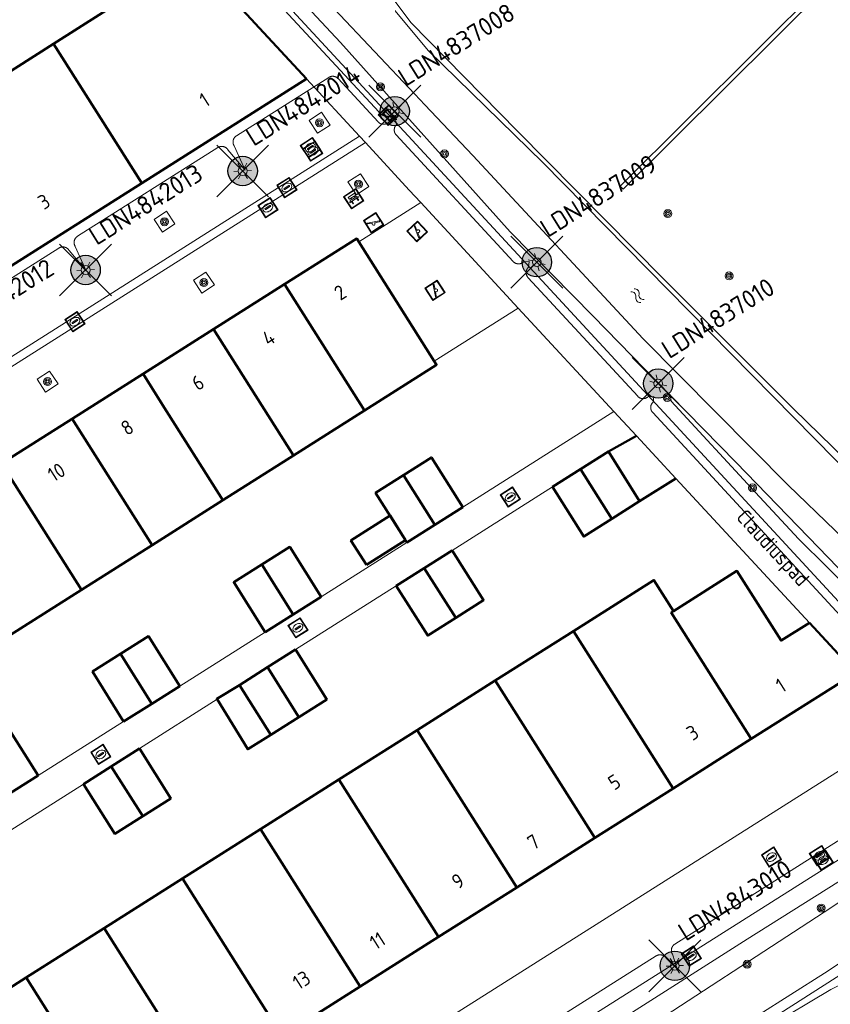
# Model space of a CAD drawing. Header units: metres. Extents: x 94279 to 96109, y 461866 to 463040.
# Tile 125 of 175: x 95365 to 95420, y 462594 to 462661. Entities that reach past the tile are written whole.
import ezdxf
from ezdxf.enums import TextEntityAlignment as Align

# ---------------------------------------------------------------- set-up
doc = ezdxf.new("R2010")
doc.units = ezdxf.units.M
doc.layers.get('0').update_dxf_attribs({"linetype": 'CONTINUOUS'})
for name, color, linetype in [('B-WE-KL-ET_LS_OV_KABEL_EIGENNET_324-G', 10, 'CONTINUOUS'), ('N-WE-ARMATUUR-PRUNUS_C_OPZET_4M-G', 200, 'CONTINUOUS'), ('N-WE-LICHTMAST_VERVANGEN-G', 7, 'CONTINUOUS')]:
    doc.layers.add(name, color=color, linetype=linetype)
for name, color, linetype, lineweight in [('B_BEBOUWINGSGRENS_0', 132, 'CONTINUOUS', 50), ('B_LUIFEL_1', 132, 'CONTINUOUS', 50), ('B_TUSSENMUUR_0', 132, 'CONTINUOUS', 50), ('Q_BANK_0', 251, 'CONTINUOUS', 13), ('Q_BOOM_0', 251, 'CONTINUOUS', 13), ('Q_INSPECTIE_OF_RIOOLPUT_0', 251, 'CONTINUOUS', 13), ('Q_KOLK_0', 251, 'CONTINUOUS', 13), ('Q_LICHTMAST_0', 251, 'CONTINUOUS', 13), ('Q_SPEELVOORZIENING_0', 251, 'CONTINUOUS', 13), ('Q_STRAATNAAMBORD_0', 251, 'CONTINUOUS', 13), ('Q_WATERLEIDINGPUT_0', 251, 'CONTINUOUS', 13), ('S_GBKN_SYMBOOL_WATER_0', 251, 'CONTINUOUS', 13), ('T_CULTUURGRENS_0', 251, 'CONTINUOUS', 13), ('T_HEK_0', 251, 'CONTINUOUS', 13), ('T_MUUR_30CM_0', 251, 'CONTINUOUS', 13), ('T_MUUR_30CM_1', 251, 'CONTINUOUS', 13), ('T_WALBESCHERMING_0', 251, 'CONTINUOUS', 13), ('V_WEGGRENS_0', 251, 'CONTINUOUS', 13), ('W_WATERGRENS_0', 251, 'CONTINUOUS', 13), ('Z_GBKN_HUISNUMMER_0', 251, 'CONTINUOUS', 13), ('Z_STRAATNAAM_0', 251, 'CONTINUOUS', 13)]:
    doc.layers.add(name, color=color, linetype=linetype, lineweight=lineweight)
doc.styles.add('NLCS-ISO-M500-T25', font='NLCS-ISO.ttf', dxfattribs={"height": 1.25})
doc.styles.get("Standard").update_dxf_attribs({"font": 'isocp.shx'})

# ---------------------------------------------------------------- blocks, each defined once
blk = doc.blocks.new('Q_LICHTMAST')
for points in [[(-0.26, 0.15), (-0.52, 0.3)], [(0, 0.3), (0, 0.6)], [(0.26, 0.15), (0.52, 0.3)], [(-0.26, -0.15), (-0.52, -0.3)], [(0, -0.3), (0, -0.6)], [(0.26, -0.15), (0.52, -0.3)]]:
    blk.add_lwpolyline(points)
blk.add_circle((0, 0), 0.3)
blk = doc.blocks.new('Q_INSPECTIE_OF_RIOOLPUT')
blk.add_lwpolyline([(-0.5, 0.5), (0.5, 0.5), (0.5, -0.5), (-0.5, -0.5)], close=True)
for points in [[(-0.442, 0.464), (0.438, 0.464, -0.414214), (0.459, 0.442), (0.459, -0.437, -0.414214), (0.438, -0.459), (-0.442, -0.459, -0.414214), (-0.463, -0.437), (-0.463, 0.442), (-0.463, 0.444), (-0.463, 0.446), (-0.463, 0.448), (-0.462, 0.45), (-0.461, 0.451), (-0.46, 0.453), (-0.459, 0.455), (-0.458, 0.456), (-0.457, 0.457), (-0.456, 0.459), (-0.454, 0.46), (-0.453, 0.461), (-0.451, 0.462), (-0.449, 0.462), (-0.447, 0.463), (-0.446, 0.463), (-0.444, 0.464), (-0.442, 0.464)], [(-0.345, 0.105, 0.380426), (-0.276, -0.18)], [(-0.008, 0.266, 0.240218), (-0.345, 0.105)], [(-0.194, 0.045, 0.853344), (-0.194, -0.032)], [(0.331, 0.111, 0.240191), (-0.008, 0.266)], [(0.185, -0.032, 0.849746), (0.185, 0.045)], [(0.267, -0.176, 0.380426), (0.331, 0.111)], [(-0.276, -0.18, 0.148452), (0.012, -0.257)], [(0.012, -0.257, 0.131742), (0.267, -0.176)]]:
    blk.add_lwpolyline(points, format="xyb")
for points in [[(-0.194, 0.045), (0.185, 0.045)], [(0.185, -0.032), (-0.194, -0.032)]]:
    blk.add_lwpolyline(points)
blk = doc.blocks.new('Q_KOLK')
blk.add_lwpolyline([(-0.5, 0.5), (0.5, 0.5), (0.5, -0.5), (-0.5, -0.5)], close=True)
for points in [[(-0.442, 0.464), (0.438, 0.464, -0.414214), (0.459, 0.442), (0.459, -0.437, -0.414214), (0.438, -0.459), (-0.442, -0.459, -0.414214), (-0.463, -0.437), (-0.463, 0.442, -0.414214), (-0.442, 0.464)], [(-0.345, 0.105, 0.380426), (-0.276, -0.18)], [(-0.008, 0.266, 0.240218), (-0.345, 0.105)], [(-0.194, 0.045, 0.853344), (-0.194, -0.032)], [(0.331, 0.111, 0.240191), (-0.008, 0.266)], [(0.185, -0.032, 0.849746), (0.185, 0.045)], [(0.267, -0.176, 0.380426), (0.331, 0.111)], [(-0.276, -0.18, 0.148452), (0.012, -0.257)], [(0.012, -0.257, 0.131742), (0.267, -0.176)]]:
    blk.add_lwpolyline(points, format="xyb")
for points in [[(-0.194, 0.045), (0.185, 0.045)], [(0.185, -0.032), (-0.194, -0.032)]]:
    blk.add_lwpolyline(points)
blk = doc.blocks.new('Q_WATERLEIDINGPUT')
blk.add_lwpolyline([(-0.5, 0.5), (0.5, 0.5), (0.5, -0.5), (-0.5, -0.5)], close=True)
for points in [[(-0.442, 0.464), (0.438, 0.464, -0.414214), (0.459, 0.442), (0.459, -0.437, -0.414214), (0.438, -0.459), (-0.442, -0.459, -0.414214), (-0.463, -0.437), (-0.463, 0.442), (-0.463, 0.444), (-0.463, 0.446), (-0.463, 0.448), (-0.462, 0.45), (-0.461, 0.451), (-0.46, 0.453), (-0.459, 0.455), (-0.458, 0.456), (-0.457, 0.457), (-0.456, 0.459), (-0.454, 0.46), (-0.453, 0.461), (-0.451, 0.462), (-0.449, 0.462), (-0.447, 0.463), (-0.446, 0.463), (-0.444, 0.464), (-0.442, 0.464)], [(-0.345, 0.105, 0.380426), (-0.276, -0.18)], [(-0.008, 0.266, 0.240218), (-0.345, 0.105)], [(-0.194, 0.045, 0.853344), (-0.194, -0.032)], [(0.331, 0.111, 0.240191), (-0.008, 0.266)], [(0.185, -0.032, 0.849746), (0.185, 0.045)], [(0.267, -0.176, 0.380426), (0.331, 0.111)], [(-0.276, -0.18, 0.148452), (0.012, -0.257)], [(0.012, -0.257, 0.131742), (0.267, -0.176)]]:
    blk.add_lwpolyline(points, format="xyb")
for points in [[(-0.194, 0.045), (0.185, 0.045)], [(0.185, -0.032), (-0.194, -0.032)]]:
    blk.add_lwpolyline(points)
blk = doc.blocks.new('Q_SPEELVOORZIENING')
blk.add_lwpolyline([(-0.5, 0.5), (0.5, 0.5), (0.5, -0.5), (-0.5, -0.5)], close=True)
for points in [[(-0.442, 0.464), (0.438, 0.464, -0.414214), (0.459, 0.442), (0.459, -0.437, -0.414214), (0.438, -0.459), (-0.442, -0.459, -0.414214), (-0.463, -0.437), (-0.463, 0.442), (-0.463, 0.444), (-0.463, 0.446), (-0.463, 0.448), (-0.462, 0.45), (-0.461, 0.451), (-0.46, 0.453), (-0.459, 0.455), (-0.458, 0.456), (-0.457, 0.457), (-0.456, 0.459), (-0.454, 0.46), (-0.453, 0.461), (-0.451, 0.462), (-0.449, 0.462), (-0.447, 0.463), (-0.446, 0.463), (-0.444, 0.464), (-0.442, 0.464)], [(-0.363, 0.198, 1.168313), (-0.386, 0.141)], [(-0.087, 0.021, 0.778987), (-0.04, -0.167)], [(-0.04, -0.167, 0.508825), (0.056, -0.036)], [(0.355, -0.156, 1.031322), (0.378, -0.1)]]:
    blk.add_lwpolyline(points, format="xyb")
for points in [[(-0.386, 0.141), (-0.087, 0.021)], [(-0.363, 0.198), (0.378, -0.1)], [(0.056, -0.036), (0.355, -0.156)]]:
    blk.add_lwpolyline(points)
blk = doc.blocks.new('Q_BANK')
blk.add_lwpolyline([(-0.5, 0.5), (0.5, 0.5), (0.5, -0.5), (-0.5, -0.5)], close=True)
blk.add_lwpolyline([(-0.442, 0.464), (0.438, 0.464, -0.414214), (0.459, 0.442), (0.459, -0.437, -0.414214), (0.438, -0.459), (-0.442, -0.459, -0.414214), (-0.463, -0.437), (-0.463, 0.442), (-0.463, 0.444), (-0.463, 0.446), (-0.463, 0.448), (-0.462, 0.45), (-0.461, 0.451), (-0.46, 0.453), (-0.459, 0.455), (-0.458, 0.456), (-0.457, 0.457), (-0.456, 0.459), (-0.454, 0.46), (-0.453, 0.461), (-0.451, 0.462), (-0.449, 0.462), (-0.447, 0.463), (-0.446, 0.463), (-0.444, 0.464), (-0.442, 0.464)], format="xyb")
for points in [[(-0.267, 0.022), (-0.366, -0.078)], [(-0.18, 0.132), (-0.267, 0.132), (-0.267, 0.276)], [(-0.267, 0.276), (0.258, 0.276), (0.258, 0.132), (0.173, 0.132)], [(-0.18, 0.022), (-0.267, 0.022)], [(-0.267, 0.022), (-0.18, 0.022)], [(-0.18, 0.022), (-0.18, 0.132)], [(-0.18, 0.132), (-0.144, 0.132)], [(-0.144, 0.132), (-0.144, 0.022)], [(0.131, 0.132), (-0.144, 0.132)], [(0.131, 0.022), (-0.144, 0.022)], [(-0.144, 0.022), (0.131, 0.022)], [(0.131, 0.022), (-0.144, 0.022)], [(-0.144, 0.022), (0.131, 0.022)], [(-0.144, 0.022), (0.131, 0.022)], [(0.131, 0.022), (0.131, 0.132)], [(0.131, 0.132), (0.173, 0.132)], [(0.173, 0.132), (0.173, 0.022)], [(0.173, 0.022), (0.255, 0.022)], [(0.173, 0.022), (0.255, 0.022)], [(0.255, 0.022), (0.357, -0.078)], [(-0.236, -0.078), (-0.366, -0.078)], [(-0.192, -0.078), (-0.192, -0.27), (-0.236, -0.27), (-0.236, -0.078)], [(-0.236, -0.078), (-0.192, -0.078)], [(0.183, -0.078), (-0.192, -0.078)], [(0.226, -0.078), (0.226, -0.268), (0.183, -0.268), (0.183, -0.078)], [(0.183, -0.078), (0.226, -0.078)], [(0.357, -0.078), (0.226, -0.078)]]:
    blk.add_lwpolyline(points)
blk = doc.blocks.new('Q_BOOM')
for radius in [0.27, 0.18, 0.09]:
    blk.add_circle((0, 0), radius)
blk = doc.blocks.new('Q_STRAATNAAMBORD')
for points in [[(-0.5, 0.5), (0.5, 0.5), (0.5, -0.5), (-0.5, -0.5)], [(-0.369, 0.22), (0.358, 0.22), (0.358, -0.214), (-0.369, -0.214)]]:
    blk.add_lwpolyline(points, close=True)
for points in [[(-0.442, 0.464), (0.438, 0.464, -0.414214), (0.459, 0.442), (0.459, -0.437, -0.414214), (0.438, -0.459), (-0.442, -0.459, -0.414214), (-0.463, -0.437), (-0.463, 0.442), (-0.463, 0.444), (-0.463, 0.446), (-0.463, 0.448), (-0.462, 0.45), (-0.461, 0.451), (-0.46, 0.453), (-0.459, 0.455), (-0.458, 0.456), (-0.457, 0.457), (-0.456, 0.459), (-0.454, 0.46), (-0.453, 0.461), (-0.451, 0.462), (-0.449, 0.462), (-0.447, 0.463), (-0.446, 0.463), (-0.444, 0.464), (-0.442, 0.464)], [(-0.287, 0.16), (0.281, 0.16, -0.414214), (0.303, 0.139), (0.303, -0.134, -0.414214), (0.281, -0.156), (-0.287, -0.156, -0.414214), (-0.308, -0.134), (-0.308, 0.139), (-0.308, 0.14), (-0.308, 0.142), (-0.307, 0.144), (-0.307, 0.146), (-0.306, 0.148), (-0.305, 0.149), (-0.304, 0.151), (-0.303, 0.152), (-0.302, 0.154), (-0.3, 0.155), (-0.299, 0.156), (-0.297, 0.157), (-0.296, 0.158), (-0.294, 0.159), (-0.292, 0.159), (-0.29, 0.16), (-0.288, 0.16), (-0.287, 0.16)]]:
    blk.add_lwpolyline(points, format="xyb")
blk = doc.blocks.new('WATERSYMBOOL')
for points in [[(-0.5, 0.15), (-0.438, 0.212), (-0.312, 0.275), (-0.188, 0.275), (-0.062, 0.212), (0, 0.15), (0.062, 0.087), (0.188, 0.025), (0.312, 0.025), (0.438, 0.087), (0.5, 0.15)], [(-0.5, -0.15), (-0.438, -0.087), (-0.312, -0.025), (-0.188, -0.025), (-0.062, -0.087), (0, -0.15), (0.062, -0.212), (0.188, -0.275), (0.312, -0.275), (0.438, -0.212), (0.5, -0.15)]]:
    blk.add_lwpolyline(points)
blk = doc.blocks.new('LM')
at = {"linetype": 'ByBlock'}
h = blk.add_hatch(color=256, dxfattribs=at)
h.dxf.hatch_style = 1
edge = h.paths.add_edge_path()
edge.add_arc((0, 0), 1, 0, 360)
blk.add_circle((0, 0), 1, dxfattribs=at)
blk = doc.blocks.new('ACMAP_ANN_TEMPLATE_LM')
at = {"color": 0, "style": 'NLCS-ISO-M500-T25'}
blk.add_attdef('LM-NUMMER', (1.5, 1), '', height=1.25, dxfattribs=at)

msp = doc.modelspace()

# ---------------------------------------------------------------- linework, layer by layer
at = {"layer": 'B-WE-KL-ET_LS_OV_KABEL_EIGENNET_324-G', "linetype": 'Continuous', "lineweight": 0}
for points in [[(95420.517, 462620.872), (95407.754, 462634.682), (95407.742, 462634.695), (95407.731, 462634.709), (95407.721, 462634.722), (95407.71, 462634.737), (95407.701, 462634.751), (95407.691, 462634.766), (95407.683, 462634.781), (95407.675, 462634.796), (95407.667, 462634.812), (95407.66, 462634.828), (95407.654, 462634.844), (95407.648, 462634.861), (95407.642, 462634.877), (95407.638, 462634.894), (95407.633, 462634.911), (95407.63, 462634.928), (95407.627, 462634.945), (95407.625, 462634.963), (95407.623, 462634.98), (95407.622, 462634.998), (95407.621, 462635.015), (95407.621, 462635.032), (95407.622, 462635.05), (95407.623, 462635.067), (95407.625, 462635.085), (95407.628, 462635.102), (95407.631, 462635.119), (95407.634, 462635.136), (95407.639, 462635.153), (95407.644, 462635.17), (95407.649, 462635.186), (95407.655, 462635.203), (95407.662, 462635.219), (95407.669, 462635.235), (95407.677, 462635.25), (95407.685, 462635.266), (95407.694, 462635.281), (95407.703, 462635.296), (95407.713, 462635.31), (95407.723, 462635.324), (95407.734, 462635.338), (95407.745, 462635.351), (95407.757, 462635.364), (95407.769, 462635.377), (95407.782, 462635.389), (95407.832, 462635.776), (95407.442, 462635.756), (95407.429, 462635.744), (95407.416, 462635.733), (95407.402, 462635.722), (95407.388, 462635.712), (95407.374, 462635.703), (95407.359, 462635.693), (95407.344, 462635.685), (95407.328, 462635.677), (95407.312, 462635.669), (95407.296, 462635.662), (95407.28, 462635.655), (95407.264, 462635.65), (95407.247, 462635.644), (95407.23, 462635.64), (95407.213, 462635.635), (95407.196, 462635.632), (95407.179, 462635.629), (95407.162, 462635.627), (95407.144, 462635.625), (95407.127, 462635.624), (95407.11, 462635.623), (95407.092, 462635.623), (95407.075, 462635.624), (95407.057, 462635.625), (95407.04, 462635.627), (95407.023, 462635.63), (95407.005, 462635.633), (95406.988, 462635.636), (95406.972, 462635.641), (95406.955, 462635.646), (95406.938, 462635.651), (95406.922, 462635.657), (95406.906, 462635.664), (95406.89, 462635.671), (95406.874, 462635.679), (95406.859, 462635.687), (95406.844, 462635.696), (95406.829, 462635.705), (95406.814, 462635.715), (95406.8, 462635.725), (95406.787, 462635.736), (95406.773, 462635.747), (95406.76, 462635.759), (95406.748, 462635.771), (95406.736, 462635.784), (95399.273, 462643.859), (95399.261, 462643.872), (95399.25, 462643.885), (95399.239, 462643.899), (95399.229, 462643.913), (95399.22, 462643.928), (95399.21, 462643.943), (95399.202, 462643.958), (95399.194, 462643.973), (95399.186, 462643.989), (95399.179, 462644.005), (95399.173, 462644.021), (95399.167, 462644.038), (95399.161, 462644.054), (95399.157, 462644.071), (95399.152, 462644.088), (95399.149, 462644.105), (95399.146, 462644.122), (95399.144, 462644.14), (95399.142, 462644.157), (95399.141, 462644.174), (95399.14, 462644.192), (95399.14, 462644.209), (95399.141, 462644.227), (95399.142, 462644.244), (95399.144, 462644.262), (95399.147, 462644.279), (95399.15, 462644.296), (95399.153, 462644.313), (95399.158, 462644.33), (95399.163, 462644.347), (95399.168, 462644.363), (95399.174, 462644.38), (95399.181, 462644.396), (95399.188, 462644.412), (95399.196, 462644.427), (95399.204, 462644.443), (95399.213, 462644.458), (95399.222, 462644.473), (95399.232, 462644.487), (95399.242, 462644.501), (95399.253, 462644.515), (95399.264, 462644.528), (95399.276, 462644.541), (95399.288, 462644.554), (95399.301, 462644.566), (95399.351, 462644.953), (95398.961, 462644.933), (95398.948, 462644.921), (95398.935, 462644.91), (95398.921, 462644.899), (95398.907, 462644.889), (95398.892, 462644.879), (95398.878, 462644.87), (95398.862, 462644.862), (95398.847, 462644.853), (95398.831, 462644.846), (95398.815, 462644.839), (95398.799, 462644.832), (95398.783, 462644.826), (95398.766, 462644.821), (95398.749, 462644.816), (95398.732, 462644.812), (95398.715, 462644.809), (95398.698, 462644.806), (95398.681, 462644.803), (95398.663, 462644.802), (95398.646, 462644.801), (95398.628, 462644.8), (95398.611, 462644.8), (95398.594, 462644.801), (95398.576, 462644.802), (95398.559, 462644.804), (95398.542, 462644.806), (95398.524, 462644.81), (95398.507, 462644.813), (95398.49, 462644.818), (95398.474, 462644.822), (95398.457, 462644.828), (95398.441, 462644.834), (95398.425, 462644.841), (95398.409, 462644.848), (95398.393, 462644.855), (95398.378, 462644.864), (95398.363, 462644.873), (95398.348, 462644.882), (95398.333, 462644.892), (95398.319, 462644.902), (95398.306, 462644.913), (95398.292, 462644.924), (95398.279, 462644.936), (95398.267, 462644.948), (95398.255, 462644.961), (95390.297, 462653.572), (95390.285, 462653.585), (95390.274, 462653.598), (95390.263, 462653.612), (95390.253, 462653.626), (95390.244, 462653.64), (95390.234, 462653.655), (95390.226, 462653.67), (95390.218, 462653.686), (95390.21, 462653.702), (95390.203, 462653.718), (95390.196, 462653.734), (95390.191, 462653.75), (95390.185, 462653.767), (95390.181, 462653.784), (95390.176, 462653.801), (95390.173, 462653.818), (95390.17, 462653.835), (95390.168, 462653.852), (95390.166, 462653.87), (95390.165, 462653.887), (95390.164, 462653.904), (95390.164, 462653.922), (95390.165, 462653.939), (95390.166, 462653.957), (95390.168, 462653.974), (95390.171, 462653.991), (95390.174, 462654.008), (95390.177, 462654.026), (95390.182, 462654.042), (95390.187, 462654.059), (95390.192, 462654.076), (95390.198, 462654.092), (95390.205, 462654.108), (95390.212, 462654.124), (95390.22, 462654.14), (95390.228, 462654.155), (95390.237, 462654.17), (95390.246, 462654.185), (95390.256, 462654.2), (95390.266, 462654.214), (95390.277, 462654.227), (95390.288, 462654.241), (95390.3, 462654.254), (95390.312, 462654.266), (95390.325, 462654.278), (95390.214, 462654.84), (95389.706, 462654.84), (95389.679, 462654.841), (95389.652, 462654.844), (95389.626, 462654.847), (95389.599, 462654.851), (95389.573, 462654.856), (95389.546, 462654.862), (95389.52, 462654.869), (95389.495, 462654.877), (95389.469, 462654.885), (95389.444, 462654.895), (95389.419, 462654.905), (95389.395, 462654.916), (95389.37, 462654.928), (95389.347, 462654.941), (95389.324, 462654.955), (95389.301, 462654.969), (95389.279, 462654.984), (95389.257, 462655), (95389.236, 462655.017), (95389.215, 462655.034), (95389.195, 462655.052), (95389.176, 462655.071), (95389.157, 462655.09), (95389.139, 462655.11), (95389.122, 462655.131), (95389.105, 462655.152), (95380.956, 462663.97)], [(95358.464, 462640.26), (95367.338, 462645.874), (95367.353, 462645.883), (95367.368, 462645.891), (95367.384, 462645.899), (95367.4, 462645.907), (95367.416, 462645.914), (95367.432, 462645.92), (95367.448, 462645.926), (95367.465, 462645.931), (95367.482, 462645.936), (95367.499, 462645.94), (95367.516, 462645.943), (95367.533, 462645.946), (95367.55, 462645.948), (95367.568, 462645.95), (95367.585, 462645.951), (95367.603, 462645.951), (95367.62, 462645.951), (95367.638, 462645.95), (95367.655, 462645.949), (95367.672, 462645.947), (95367.69, 462645.944), (95367.707, 462645.941), (95367.724, 462645.937), (95367.741, 462645.932), (95367.757, 462645.927), (95367.774, 462645.922), (95367.79, 462645.916), (95367.806, 462645.909), (95367.822, 462645.902), (95367.838, 462645.894), (95367.853, 462645.885), (95367.868, 462645.877), (95367.883, 462645.867), (95367.897, 462645.857), (95367.911, 462645.847), (95367.925, 462645.836), (95367.938, 462645.825), (95367.951, 462645.813), (95367.963, 462645.8), (95367.975, 462645.788), (95367.987, 462645.775), (95367.998, 462645.761), (95368.008, 462645.747), (95368.018, 462645.733), (95368.028, 462645.718), (95369.202, 462644.331), (95368.451, 462645.986), (95368.442, 462646.001), (95368.433, 462646.016), (95368.425, 462646.031), (95368.418, 462646.047), (95368.411, 462646.063), (95368.404, 462646.079), (95368.398, 462646.096), (95368.393, 462646.113), (95368.389, 462646.129), (95368.385, 462646.146), (95368.381, 462646.163), (95368.378, 462646.181), (95368.376, 462646.198), (95368.375, 462646.215), (95368.374, 462646.233), (95368.373, 462646.25), (95368.373, 462646.268), (95368.374, 462646.285), (95368.376, 462646.303), (95368.378, 462646.32), (95368.38, 462646.337), (95368.384, 462646.354), (95368.387, 462646.371), (95368.392, 462646.388), (95368.397, 462646.405), (95368.402, 462646.421), (95368.409, 462646.438), (95368.415, 462646.454), (95368.423, 462646.47), (95368.43, 462646.485), (95368.439, 462646.501), (95368.448, 462646.516), (95368.457, 462646.53), (95368.467, 462646.545), (95368.477, 462646.559), (95368.488, 462646.572), (95368.5, 462646.585), (95368.512, 462646.598), (95368.524, 462646.611), (95368.537, 462646.623), (95368.55, 462646.634), (95368.563, 462646.645), (95368.577, 462646.656), (95368.591, 462646.666), (95368.606, 462646.676), (95378.156, 462652.716), (95378.171, 462652.725), (95378.186, 462652.734), (95378.202, 462652.742), (95378.217, 462652.749), (95378.233, 462652.756), (95378.25, 462652.763), (95378.266, 462652.768), (95378.283, 462652.774), (95378.3, 462652.778), (95378.317, 462652.782), (95378.334, 462652.786), (95378.351, 462652.788), (95378.368, 462652.791), (95378.386, 462652.792), (95378.403, 462652.793), (95378.42, 462652.794), (95378.438, 462652.793), (95378.455, 462652.793), (95378.473, 462652.791), (95378.49, 462652.789), (95378.507, 462652.787), (95378.524, 462652.783), (95378.541, 462652.78), (95378.558, 462652.775), (95378.575, 462652.77), (95378.592, 462652.764), (95378.608, 462652.758), (95378.624, 462652.752), (95378.64, 462652.744), (95378.656, 462652.736), (95378.671, 462652.728), (95378.686, 462652.719), (95378.701, 462652.71), (95378.715, 462652.7), (95378.729, 462652.689), (95378.742, 462652.678), (95378.756, 462652.667), (95378.769, 462652.655), (95378.781, 462652.643), (95378.793, 462652.63), (95378.804, 462652.617), (95378.816, 462652.604), (95378.826, 462652.59), (95378.836, 462652.576), (95378.846, 462652.561), (95380.019, 462651.173), (95379.268, 462652.828), (95379.259, 462652.843), (95379.251, 462652.858), (95379.243, 462652.874), (95379.235, 462652.89), (95379.228, 462652.906), (95379.222, 462652.922), (95379.216, 462652.938), (95379.211, 462652.955), (95379.206, 462652.972), (95379.202, 462652.989), (95379.199, 462653.006), (95379.196, 462653.023), (95379.194, 462653.041), (95379.192, 462653.058), (95379.191, 462653.075), (95379.191, 462653.093), (95379.191, 462653.11), (95379.192, 462653.128), (95379.193, 462653.145), (95379.195, 462653.162), (95379.198, 462653.18), (95379.201, 462653.197), (95379.205, 462653.214), (95379.21, 462653.231), (95379.215, 462653.247), (95379.22, 462653.264), (95379.226, 462653.28), (95379.233, 462653.296), (95379.24, 462653.312), (95379.248, 462653.328), (95379.257, 462653.343), (95379.265, 462653.358), (95379.275, 462653.373), (95379.285, 462653.387), (95379.295, 462653.401), (95379.306, 462653.415), (95379.317, 462653.428), (95379.329, 462653.441), (95379.342, 462653.453), (95379.354, 462653.465), (95379.367, 462653.477), (95379.381, 462653.488), (95379.395, 462653.498), (95379.409, 462653.509), (95379.424, 462653.518), (95385.705, 462657.491), (95385.72, 462657.5), (95385.735, 462657.509), (95385.75, 462657.517), (95385.766, 462657.524), (95385.782, 462657.531), (95385.798, 462657.538), (95385.815, 462657.543), (95385.831, 462657.548), (95385.848, 462657.553), (95385.865, 462657.557), (95385.882, 462657.561), (95385.899, 462657.563), (95385.916, 462657.566), (95385.933, 462657.567), (95385.951, 462657.568), (95385.968, 462657.569), (95385.986, 462657.569), (95386.003, 462657.568), (95386.02, 462657.567), (95386.037, 462657.565), (95386.055, 462657.562), (95386.072, 462657.559), (95386.089, 462657.555), (95386.105, 462657.551), (95386.122, 462657.546), (95386.139, 462657.54), (95386.155, 462657.534), (95386.171, 462657.528), (95386.187, 462657.521), (95386.202, 462657.513), (95386.217, 462657.505), (95386.232, 462657.496), (95386.247, 462657.487), (95386.261, 462657.477), (95386.275, 462657.467), (95386.289, 462657.456), (95386.302, 462657.445), (95386.315, 462657.433), (95386.328, 462657.421), (95386.34, 462657.408), (95389.065, 462654.459), (95389.077, 462654.446), (95389.09, 462654.434), (95389.103, 462654.422), (95389.116, 462654.411), (95389.13, 462654.4), (95389.144, 462654.39), (95389.158, 462654.38), (95389.173, 462654.371), (95389.188, 462654.362), (95389.203, 462654.354), (95389.219, 462654.346), (95389.235, 462654.339), (95389.251, 462654.332), (95389.268, 462654.326), (95389.284, 462654.321), (95389.301, 462654.316), (95389.318, 462654.312), (95389.335, 462654.308), (95389.352, 462654.305), (95389.369, 462654.302), (95389.387, 462654.3), (95389.404, 462654.299), (95389.421, 462654.298), (95389.439, 462654.298), (95389.456, 462654.299), (95389.474, 462654.3), (95389.491, 462654.302), (95389.508, 462654.304), (95389.526, 462654.307), (95389.543, 462654.311), (95389.56, 462654.315), (95389.577, 462654.319), (95389.593, 462654.325), (95389.61, 462654.331), (95389.626, 462654.337), (95389.642, 462654.344), (95389.657, 462654.352), (95389.673, 462654.36), (95389.688, 462654.368), (95389.703, 462654.378), (95389.717, 462654.387), (95389.732, 462654.398), (95389.745, 462654.408), (95389.759, 462654.419), (95389.772, 462654.431), (95390.214, 462654.84)], [(95393.285, 462588.391), (95407.991, 462597.693), (95408.006, 462597.702), (95408.021, 462597.711), (95408.037, 462597.719), (95408.052, 462597.726), (95408.068, 462597.733), (95408.085, 462597.739), (95408.101, 462597.745), (95408.118, 462597.75), (95408.135, 462597.755), (95408.152, 462597.759), (95408.169, 462597.762), (95408.186, 462597.765), (95408.203, 462597.767), (95408.221, 462597.769), (95408.238, 462597.77), (95408.255, 462597.77), (95408.273, 462597.77), (95408.29, 462597.769), (95408.308, 462597.768), (95408.325, 462597.766), (95408.342, 462597.763), (95408.359, 462597.76), (95408.376, 462597.756), (95408.393, 462597.752), (95408.41, 462597.747), (95408.427, 462597.741), (95408.443, 462597.735), (95408.459, 462597.728), (95408.475, 462597.721), (95408.49, 462597.713), (95408.506, 462597.705), (95408.521, 462597.696), (95408.536, 462597.686), (95408.55, 462597.676), (95408.564, 462597.666), (95408.577, 462597.655), (95408.591, 462597.644), (95408.604, 462597.632), (95408.616, 462597.62), (95408.628, 462597.607), (95408.639, 462597.594), (95408.65, 462597.58), (95408.661, 462597.566), (95408.671, 462597.552), (95408.681, 462597.538), (95409.427, 462596.826), (95409.103, 462597.805), (95409.094, 462597.82), (95409.086, 462597.835), (95409.078, 462597.851), (95409.07, 462597.866), (95409.063, 462597.882), (95409.057, 462597.899), (95409.051, 462597.915), (95409.046, 462597.932), (95409.041, 462597.949), (95409.037, 462597.966), (95409.034, 462597.983), (95409.031, 462598), (95409.029, 462598.017), (95409.027, 462598.035), (95409.026, 462598.052), (95409.026, 462598.069), (95409.026, 462598.087), (95409.027, 462598.104), (95409.028, 462598.122), (95409.03, 462598.139), (95409.033, 462598.156), (95409.036, 462598.173), (95409.04, 462598.191), (95409.045, 462598.207), (95409.05, 462598.224), (95409.055, 462598.241), (95409.061, 462598.257), (95409.068, 462598.273), (95409.075, 462598.289), (95409.083, 462598.305), (95409.092, 462598.32), (95409.1, 462598.335), (95409.11, 462598.35), (95409.12, 462598.364), (95409.13, 462598.378), (95409.141, 462598.392), (95409.152, 462598.405), (95409.164, 462598.418), (95409.177, 462598.43), (95409.189, 462598.442), (95409.202, 462598.453), (95409.216, 462598.465), (95409.23, 462598.475), (95409.244, 462598.485), (95409.259, 462598.495), (95422.368, 462606.787)]]:
    msp.add_lwpolyline(points, dxfattribs=at)
at = {"layer": 'B_BEBOUWINGSGRENS_0'}
for p, q in [((95384.19, 462657.392), (95369.809, 462672.973)), ((95366.974, 462659.778), (95356.355, 462653.005)), ((95372.98, 462650.295), (95384.19, 462657.392)), ((95362.34, 462643.56), (95372.98, 462650.295)), ((95392.891, 462638.179), (95387.753, 462646.296)), ((95382.689, 462643.406), (95377.861, 462640.348)), ((95377.861, 462640.348), (95373.063, 462637.308)), ((95373.063, 462637.308), (95368.235, 462634.249)), ((95368.235, 462634.249), (95363.437, 462631.209)), ((95383.304, 462631.754), (95388.132, 462634.812)), ((95378.505, 462628.715), (95383.304, 462631.754)), ((95404.741, 462632.029), (95402.833, 462630.821)), ((95406.867, 462628.641), (95404.741, 462632.029)), ((95402.833, 462630.821), (95400.925, 462629.613)), ((95373.676, 462625.657), (95378.505, 462628.715)), ((95392.933, 462627.043), (95394.834, 462628.249)), ((95404.966, 462627.437), (95406.867, 462628.641)), ((95391.031, 462625.837), (95392.933, 462627.043)), ((95368.878, 462622.618), (95373.676, 462625.657)), ((95390.935, 462625.989), (95391.031, 462625.837)), ((95394.114, 462625.298), (95392.208, 462624.087)), ((95392.208, 462624.087), (95390.302, 462622.875)), ((95364.049, 462619.56), (95368.878, 462622.618)), ((95383.279, 462620.944), (95385.182, 462622.145)), ((95381.369, 462619.738), (95383.279, 462620.944)), ((95421.564, 462616.964), (95418.417, 462620.375)), ((95402.362, 462619.809), (95397.04, 462616.44)), ((95383.443, 462618.543), (95381.537, 462617.338)), ((95381.537, 462617.338), (95379.63, 462616.133)), ((95414.466, 462612.47), (95421.564, 462616.964)), ((95379.63, 462616.133), (95381.767, 462612.751)), ((95397.04, 462616.44), (95391.717, 462613.069)), ((95373.658, 462614.861), (95375.57, 462616.064)), ((95371.746, 462613.658), (95373.658, 462614.861)), ((95381.767, 462612.751), (95383.669, 462613.953)), ((95391.717, 462613.069), (95386.394, 462609.7)), ((95409.143, 462609.1), (95414.466, 462612.47)), ((95372.818, 462611.806), (95370.905, 462610.596)), ((95370.905, 462610.596), (95369.004, 462609.393)), ((95364.027, 462608.771), (95365.937, 462609.974)), ((95386.394, 462609.7), (95381.071, 462606.329)), ((95403.82, 462605.73), (95409.143, 462609.1)), ((95381.071, 462606.329), (95375.748, 462602.959)), ((95398.497, 462602.36), (95403.82, 462605.73)), ((95375.748, 462602.959), (95370.425, 462599.589)), ((95393.174, 462598.99), (95398.497, 462602.36)), ((95370.425, 462599.589), (95365.103, 462596.22)), ((95387.851, 462595.62), (95393.174, 462598.99)), ((95365.103, 462596.22), (95359.78, 462592.85)), ((95382.529, 462592.25), (95387.851, 462595.62))]:
    msp.add_line(p, q, dxfattribs=at)
for points in [[(95364.751, 462669.747), (95366.929, 462666.332), (95369.028, 462667.671), (95372.013, 462662.992), (95366.974, 462659.778)], [(95387.753, 462646.296), (95387.609, 462646.524), (95382.689, 462643.406)], [(95388.132, 462634.812), (95393.05, 462637.927), (95392.891, 462638.179)], [(95394.834, 462628.249), (95392.691, 462631.627), (95390.791, 462630.422)], [(95390.791, 462630.422), (95388.89, 462629.216), (95390.935, 462625.989)], [(95400.925, 462629.613), (95403.065, 462626.233), (95404.966, 462627.437)], [(95385.182, 462622.145), (95383.046, 462625.528), (95381.144, 462624.327)], [(95394.348, 462620.706), (95396.246, 462621.913), (95394.114, 462625.298)], [(95381.144, 462624.327), (95379.241, 462623.126), (95381.369, 462619.738)], [(95418.417, 462620.375), (95416.491, 462619.155), (95413.49, 462623.895), (95409.181, 462621.167)], [(95390.302, 462622.875), (95392.449, 462619.499), (95394.348, 462620.706)], [(95409.181, 462621.167), (95407.843, 462623.279), (95402.362, 462619.809)], [(95375.57, 462616.064), (95373.44, 462619.45), (95371.535, 462618.251)], [(95371.535, 462618.251), (95369.63, 462617.053), (95371.746, 462613.658)], [(95383.669, 462613.953), (95385.571, 462615.155), (95383.443, 462618.543)], [(95365.937, 462609.974), (95363.805, 462613.359), (95361.901, 462612.16)], [(95373.044, 462607.215), (95374.946, 462608.418), (95372.818, 462611.806)], [(95369.004, 462609.393), (95371.142, 462606.012), (95373.044, 462607.215)]]:
    msp.add_lwpolyline(points, dxfattribs=at)
at = {"layer": 'B_LUIFEL_1'}
for p, q in [((95406.643, 462633.1), (95404.741, 462632.029)), ((95406.867, 462628.641), (95409.336, 462630.19)), ((95388.282, 462624.308), (95390.935, 462625.989))]:
    msp.add_line(p, q, dxfattribs=at)
for points in [[(95390.935, 462625.989), (95389.876, 462627.66), (95387.215, 462625.974), (95388.282, 462624.308)], [(95379.63, 462616.133), (95378.088, 462615.186), (95378.102, 462615.163)], [(95378.102, 462615.163), (95380.19, 462611.76), (95381.767, 462612.751)]]:
    msp.add_lwpolyline(points, dxfattribs=at)
at = {"layer": 'B_TUSSENMUUR_0'}
for p, q in [((95372.98, 462650.295), (95366.974, 462659.778)), ((95382.689, 462643.406), (95388.132, 462634.812)), ((95383.304, 462631.754), (95377.861, 462640.348)), ((95373.676, 462625.657), (95368.235, 462634.249)), ((95402.833, 462630.821), (95404.966, 462627.437)), ((95392.933, 462627.043), (95390.791, 462630.422)), ((95383.279, 462620.944), (95381.144, 462624.327)), ((95394.348, 462620.706), (95392.208, 462624.087)), ((95402.362, 462619.809), (95409.143, 462609.1)), ((95373.658, 462614.861), (95371.535, 462618.251)), ((95383.669, 462613.953), (95381.537, 462617.338)), ((95403.82, 462605.73), (95397.04, 462616.44)), ((95398.497, 462602.36), (95391.717, 462613.069)), ((95373.044, 462607.215), (95370.905, 462610.596)), ((95393.174, 462598.99), (95386.394, 462609.7)), ((95387.851, 462595.62), (95381.071, 462606.329)), ((95382.529, 462592.25), (95375.748, 462602.959)), ((95377.206, 462588.88), (95370.425, 462599.589)), ((95365.103, 462596.22), (95371.883, 462585.51))]:
    msp.add_line(p, q, dxfattribs=at)
for points in [[(95378.505, 462628.715), (95374.401, 462635.196), (95373.063, 462637.308)], [(95363.437, 462631.209), (95364.775, 462629.097), (95368.878, 462622.618)], [(95414.466, 462612.47), (95409.023, 462621.068), (95409.181, 462621.167)]]:
    msp.add_lwpolyline(points, dxfattribs=at)
at = {"layer": 'N-WE-LICHTMAST_VERVANGEN-G', "flags": 128}
for points in [[(95388.429, 462653.427), (95391.965, 462656.963)], [(95391.965, 462653.427), (95388.429, 462656.963)], [(95378.077, 462649.352), (95381.613, 462652.888)], [(95381.613, 462649.352), (95378.077, 462652.888)], [(95398.099, 462643.147), (95401.635, 462646.683)], [(95401.635, 462643.147), (95398.099, 462646.683)], [(95367.39, 462642.613), (95370.926, 462646.149)], [(95370.926, 462642.613), (95367.39, 462646.149)], [(95406.363, 462634.886), (95409.899, 462638.422)], [(95409.899, 462634.886), (95406.363, 462638.422)], [(95407.493, 462595.251), (95411.029, 462598.787)], [(95411.029, 462595.251), (95407.493, 462598.787)]]:
    msp.add_lwpolyline(points, dxfattribs=at)
at = {"layer": 'T_CULTUURGRENS_0'}
for p, q in [((95385.218, 462655.116), (95384.367, 462654.555)), ((95374.665, 462648.383), (95373.814, 462647.822)), ((95377.347, 462644.24), (95376.496, 462643.679)), ((95366.706, 462637.501), (95365.855, 462636.94)), ((95408.976, 462635.843), (95413.438, 462631.288))]:
    msp.add_line(p, q, dxfattribs=at)
for points in [[(95353.309, 462696.173), (95356.693, 462692.597), (95358.521, 462690.665), (95371.465, 462675.981), (95386.505, 462659.871), (95398.056, 462646.99), (95403.696, 462641.233), (95408.976, 462635.843)], [(95440.246, 462660.094), (95432.223, 462667.06), (95427.912, 462671.012), (95418.729, 462680.035), (95416.975, 462681.843), (95411.238, 462688.309), (95408.441, 462691.17), (95407.489, 462691.355), (95407.022, 462691.377), (95405.293, 462690.742), (95396.505, 462685.668), (95383.989, 462677.7), (95382.632, 462676.792), (95382.107, 462676.18), (95381.835, 462675.306), (95382.001, 462674.374), (95382.325, 462673.594), (95383.358, 462671.9), (95391.302, 462661.218), (95398.548, 462653.825), (95408.465, 462643.81), (95417.367, 462634.92), (95429.731, 462622.853), (95438.562, 462614.871)], [(95411.816, 462671.609), (95419.368, 462663.864), (95405.536, 462650.084), (95405.748, 462649.872)], [(95405.748, 462649.872), (95419.579, 462663.65), (95427.052, 462656.156), (95427.265, 462656.367), (95419.686, 462663.967)], [(95384.367, 462654.555), (95384.94, 462653.686), (95385.791, 462654.247), (95385.218, 462655.116)], [(95387.864, 462650.936), (95387.013, 462650.375), (95387.586, 462649.506)], [(95387.586, 462649.506), (95388.437, 462650.067), (95387.864, 462650.936)], [(95373.814, 462647.822), (95374.387, 462646.953), (95375.238, 462647.514), (95374.665, 462648.383)], [(95376.496, 462643.679), (95377.069, 462642.81), (95377.92, 462643.371), (95377.347, 462644.24)], [(95365.855, 462636.94), (95366.428, 462636.071), (95367.279, 462636.632), (95366.706, 462637.501)], [(95414.758, 462629.244), (95409.023, 462635.46), (95408.976, 462635.843)], [(95413.438, 462631.288), (95419.04, 462625.49), (95427.469, 462616.768), (95427.916, 462616.261)], [(95427.916, 462616.261), (95427.303, 462616.553), (95419.643, 462624.139), (95417.683, 462626.079), (95414.758, 462629.244)], [(95429.693, 462608.582), (95414.181, 462598.844), (95397.075, 462587.951), (95362.663, 462566.53), (95355.926, 462562.15), (95350.06, 462558.338), (95347.918, 462557.157), (95347.156, 462556.687), (95346.624, 462556.023), (95346.551, 462554.997), (95346.852, 462554.005), (95347.29, 462553.439)], [(95347.29, 462553.439), (95347.905, 462552.934), (95348.836, 462552.684), (95349.934, 462552.763), (95350.879, 462552.913), (95360.584, 462559.092), (95370.501, 462564.936), (95373.47, 462567.132), (95385.456, 462574.47), (95393.489, 462579.692), (95413.95, 462592.212), (95429.805, 462602.324), (95430.849, 462603.056), (95432.048, 462603.787), (95433.131, 462604.81)]]:
    msp.add_lwpolyline(points, dxfattribs=at)
at = {"layer": 'T_HEK_0'}
msp.add_line((95405.114, 462634.744), (95406.643, 462633.1), dxfattribs=at)
at = {"layer": 'T_MUUR_30CM_0'}
for p, q in [((95392.891, 462638.179), (95398.606, 462641.777)), ((95398.606, 462641.777), (95405.114, 462634.744)), ((95418.417, 462620.375), (95409.336, 462630.19))]:
    msp.add_line(p, q, dxfattribs=at)
at = {"layer": 'T_MUUR_30CM_1'}
msp.add_line((95409.336, 462630.19), (95406.643, 462633.1), dxfattribs=at)
at = {"layer": 'T_WALBESCHERMING_0'}
msp.add_line((95392.251, 462655.617), (95391.566, 462656.345), dxfattribs=at)
at = {"layer": 'V_WEGGRENS_0'}
for p, q in [((95387.796, 462653.487), (95384.19, 462657.392)), ((95334.624, 462619.813), (95387.796, 462653.487)), ((95388.197, 462653.052), (95334.933, 462619.322)), ((95387.796, 462653.487), (95388.197, 462653.052)), ((95391.97, 462648.965), (95387.753, 462646.296)), ((95398.606, 462641.777), (95391.97, 462648.965)), ((95394.834, 462628.249), (95405.114, 462634.744)), ((95400.925, 462629.613), (95394.114, 462625.298)), ((95385.182, 462622.145), (95391.031, 462625.837)), ((95390.302, 462622.875), (95383.443, 462618.543)), ((95375.57, 462616.064), (95381.369, 462619.738)), ((95379.63, 462616.133), (95378.102, 462615.163)), ((95378.102, 462615.163), (95372.818, 462611.806)), ((95365.937, 462609.974), (95371.746, 462613.658)), ((95343.221, 462561.452), (95422.403, 462611.553)), ((95369.004, 462609.393), (95362.164, 462605.048))]:
    msp.add_line(p, q, dxfattribs=at)
for points in [[(95352.57, 462695.704), (95352.245, 462695.51), (95356.099, 462691.339), (95390.001, 462654.717)], [(95390.001, 462654.717), (95424.29, 462617.624), (95430.518, 462610.69), (95430.585, 462610.181)], [(95388.197, 462653.052), (95391.18, 462649.821), (95391.97, 462648.965)], [(95426.395, 462608.026), (95346.601, 462557.58), (95345.383, 462556.809)], [(95347.163, 462549.858), (95359.658, 462557.492), (95371.049, 462564.452), (95387.206, 462574.82), (95411.222, 462590.231), (95419.877, 462595.407), (95427.812, 462599.468), (95432.525, 462600.299)]]:
    msp.add_lwpolyline(points, dxfattribs=at)
at = {"layer": 'W_WATERGRENS_0'}
for points in [[(95391.566, 462656.345), (95383.331, 462665.084), (95374.546, 462675.118)], [(95380.878, 462675.391), (95380.769, 462674.806), (95380.81, 462674.134), (95381.134, 462673.355), (95382.192, 462671.66), (95392.487, 462659.289), (95400.272, 462651.707), (95421.604, 462630.026), (95434.611, 462617.717), (95438.151, 462614.44)], [(95434.557, 462610.412), (95434.684, 462610.667), (95434.693, 462611.26), (95434.571, 462611.753), (95434.022, 462613.027), (95433.11, 462614.151), (95420.181, 462626.642), (95416.978, 462629.736), (95407.112, 462639.699), (95395.502, 462652.168), (95392.251, 462655.617)], [(95348.097, 462554.341), (95347.879, 462554.721), (95347.814, 462555.294), (95348.203, 462555.729), (95356.675, 462560.992), (95366.858, 462567.318), (95377.336, 462573.69), (95390.405, 462582.321), (95406.071, 462591.971), (95419.425, 462600.675), (95429.651, 462607.49), (95430.369, 462607.841)], [(95432.643, 462605.346), (95432.482, 462605.175), (95430.499, 462603.811), (95419.439, 462596.518), (95403.403, 462586.357), (95388.96, 462577.308), (95384.761, 462574.584), (95380.619, 462572.22), (95376.69, 462570.292), (95375.075, 462569.361), (95365.349, 462563.184), (95363.448, 462562.13), (95358.637, 462559.117), (95350.742, 462554.172), (95349.757, 462553.647), (95349.062, 462553.478), (95348.581, 462553.69), (95348.441, 462553.853)]]:
    msp.add_lwpolyline(points, dxfattribs=at)

# ---------------------------------------------------------------- block references
at = {"rotation": 31.92}
for p, values in [((95390.197, 462655.195), {'LM-NUMMER': 'LDN4837008'}), ((95379.845, 462651.12), {'LM-NUMMER': 'LDN4842014'}), ((95399.867, 462644.915), {'LM-NUMMER': 'LDN4837009'}), ((95369.158, 462644.381), {'LM-NUMMER': 'LDN4842013'}), ((95359.05, 462637.94), {'LM-NUMMER': 'LDN4842012'}), ((95408.131, 462636.654), {'LM-NUMMER': 'LDN4837010'}), ((95409.261, 462597.019), {'LM-NUMMER': 'LDN4843010'})]:
    msp.add_blockref('ACMAP_ANN_TEMPLATE_LM', p, dxfattribs=at).add_auto_attribs(values)
at = {"layer": 'N-WE-ARMATUUR-PRUNUS_C_OPZET_4M-G'}
for p in [(95390.197, 462655.195), (95379.845, 462651.12), (95399.867, 462644.915), (95369.158, 462644.381), (95408.131, 462636.654), (95409.261, 462597.019)]:
    msp.add_blockref('LM', p, dxfattribs=at)
at = {"layer": 'Q_BANK_0', "rotation": 33.39384708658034}
msp.add_blockref('Q_BANK', (95387.406, 462649.23), dxfattribs=at)
at = {"layer": 'Q_BOOM_0'}
for p, rotation in [((95389.221, 462656.847), 131.8840763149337), ((95385.079, 462654.401), 123.4000034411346), ((95393.586, 462652.289), 131.8840763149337), ((95387.725, 462650.221), 123.4000034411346), ((95408.788, 462648.217), 44.8900114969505), ((95374.526, 462647.668), 123.4000034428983), ((95412.953, 462643.98), 135.0386437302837), ((95377.208, 462643.525), 123.4000034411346), ((95366.567, 462636.786), 123.4000034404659), ((95408.742, 462635.708), 96.99609645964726), ((95414.551, 462629.556), 132.6952218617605), ((95419.229, 462600.955), 33.09589560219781), ((95414.184, 462597.127), 33.09589560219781)]:
    msp.add_blockref('Q_BOOM', p, dxfattribs=dict(at, rotation=rotation))
at = {"layer": 'Q_INSPECTIE_OF_RIOOLPUT_0'}
for p, rotation in [((95381.567, 462648.626), 32.34447479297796), ((95415.84, 462604.422), 32.32285406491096)]:
    msp.add_blockref('Q_INSPECTIE_OF_RIOOLPUT', p, dxfattribs=dict(at, rotation=rotation))
at = {"layer": 'Q_KOLK_0'}
for p, rotation in [((95382.859, 462649.994), 32.34447479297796), ((95368.432, 462640.866), 32.34447479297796), ((95398.065, 462628.928), 32.35564819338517), ((95383.61, 462620.026), 32.26887203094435), ((95370.193, 462611.407), 32.32664440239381), ((95410.386, 462597.681), 32.30119387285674)]:
    msp.add_blockref('Q_KOLK', p, dxfattribs=dict(at, rotation=rotation))
at = {"layer": 'Q_LICHTMAST_0'}
for p, rotation in [((95390.197, 462655.195), 131.8840763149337), ((95379.845, 462651.12), 32.3462129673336), ((95399.867, 462644.915), 134.4118302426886), ((95369.158, 462644.381), 32.3462129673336), ((95408.131, 462636.654), 134.4093427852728), ((95409.261, 462597.019), 32.30119387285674)]:
    msp.add_blockref('Q_LICHTMAST', p, dxfattribs=dict(at, rotation=rotation))
at = {"layer": 'Q_SPEELVOORZIENING_0'}
for p, rotation in [((95388.756, 462647.6), 32.33030853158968), ((95391.72, 462647.005), 132.7133624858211), ((95392.938, 462642.994), 122.3335030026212)]:
    msp.add_blockref('Q_SPEELVOORZIENING', p, dxfattribs=dict(at, rotation=rotation))
at = {"layer": 'Q_STRAATNAAMBORD_0', "rotation": 132.7912864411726}
msp.add_blockref('Q_STRAATNAAMBORD', (95389.77, 462654.915), dxfattribs=at)
at = {"layer": 'Q_WATERLEIDINGPUT_0'}
for p, rotation in [((95384.459, 462652.717), 33.39384708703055), ((95384.624, 462652.468), 32.3462129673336), ((95419.106, 462604.513), 32.30119387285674), ((95419.371, 462604.206), 32.30119387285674)]:
    msp.add_blockref('Q_WATERLEIDINGPUT', p, dxfattribs=dict(at, rotation=rotation))
at = {"layer": 'S_GBKN_SYMBOOL_WATER_0', "rotation": 132.9568831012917}
msp.add_blockref('WATERSYMBOOL', (95406.716, 462642.641), dxfattribs=at)

# ---------------------------------------------------------------- texts
at = {"layer": 'Z_GBKN_HUISNUMMER_0'}
for s, rotation, p in [('1', 32.3, (95377.248, 462655.956)), ('3', 32.3, (95366.323, 462649.04)), ('2', 32.4, (95386.487, 462642.853)), ('4', 32.4, (95381.613, 462639.765)), ('6', 32.4, (95376.8, 462636.716)), ('8', 32.4, (95371.987, 462633.667)), ('10', 32.4, (95367.174, 462630.617)), ('1', 32.3, (95416.472, 462616.107)), ('3', 32.3, (95410.467, 462612.897)), ('5', 32.3, (95405.144, 462609.527)), ('7', 32.3, (95399.638, 462605.45)), ('9', 32.3, (95394.498, 462602.787)), ('11', 32.3, (95389.019, 462598.726)), ('13', 32.3, (95383.853, 462596.047))]:
    msp.add_text(s, height=1, rotation=rotation, dxfattribs=at).set_placement(p, align=Align.MIDDLE)
at = {"layer": 'Z_STRAATNAAM_0', "linetype": 'Continuous'}
msp.add_text('Claudiuspad', height=1, rotation=312.77093, dxfattribs=at).set_placement((95415.835, 462625.374), align=Align.MIDDLE)

doc.saveas('drawing.dxf')
